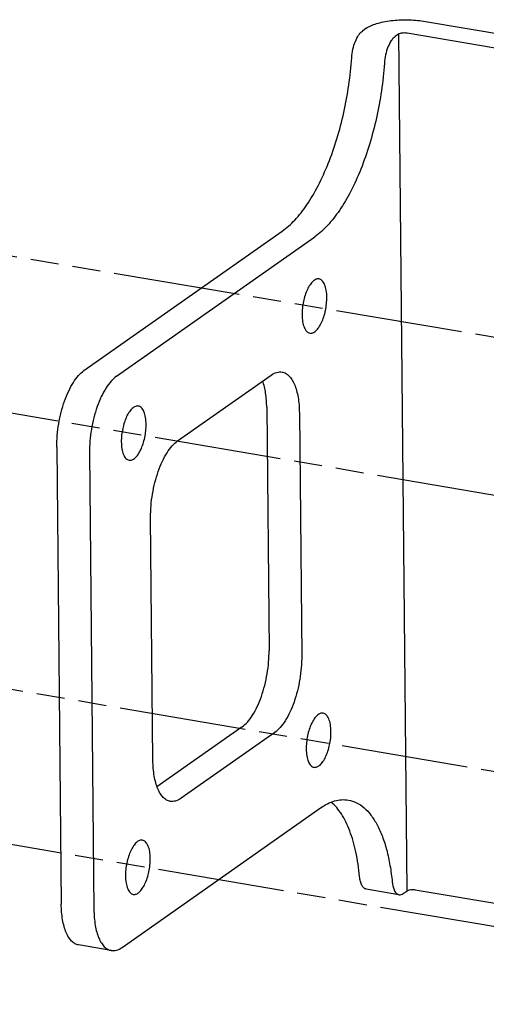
# Model space of a CAD drawing. Header units: millimetres. Extents: x 96 to 322, y 102 to 230.
# Tile 13 of 14: x 218 to 257, y 131 to 212. Entities that reach past the tile are written whole.
import ezdxf

# ---------------------------------------------------------------- set-up
doc = ezdxf.new("R2010")
doc.units = ezdxf.units.MM
doc.header["$LTSCALE"] = 23.1
doc.linetypes.add('PHANTOM', pattern=[0.8, 0.45, -0.05, 0.1, -0.05, 0.1, -0.05])
doc.layers.add('00_COMPONENTS', color=7, linetype='CONTINUOUS')
doc.layers.add('50_ALL_DETAILS', color=7, linetype='CONTINUOUS')

msp = doc.modelspace()

# ---------------------------------------------------------------- linework, layer by layer
at = {"layer": '00_COMPONENTS', "color": 7}
for p, q in [((251.376, 211.939), (288.398, 205.66)), ((246.673, 211.357), (246.357, 211.135)), ((249.349, 210.903), (249.033, 210.681)), ((250.021, 210.986), (287.043, 204.707)), ((223.52, 183.308), (239.788, 194.738)), ((226.197, 182.854), (242.464, 194.284)), ((231.205, 177.552), (238.885, 182.948)), ((238.512, 180.309), (238.703, 160.387)), ((241.188, 179.855), (241.38, 159.933)), ((221.307, 177.04), (221.666, 139.595)), ((223.983, 176.586), (224.343, 139.141)), ((229.183, 151.363), (228.991, 171.284)), ((236.49, 154.119), (229.515, 149.218)), ((239.166, 153.665), (231.486, 148.269)), ((226.646, 136.047), (242.914, 147.478)), ((249.355, 140.371), (246.679, 140.825)), ((249.708, 140.471), (250.024, 140.693)), ((250.696, 140.776), (287.718, 134.497)), ((225.765, 135.798), (223.089, 136.252))]:
    msp.add_line(p, q, dxfattribs=at)
at = {"layer": '00_COMPONENTS', "color": 4}
msp.add_line((250.024, 140.693), (249.349, 210.903), dxfattribs=at)
at = {"layer": '00_COMPONENTS', "color": 7}
for points, knots in [([(246.673, 211.357), (246.788, 211.438), (247.063, 211.585), (247.536, 211.758), (248.094, 211.897), (248.942, 212.033), (250.049, 212.086), (250.942, 212.012), (251.376, 211.939)], [0, 0, 0, 0, 0.087559, 0.19265, 0.312851, 0.444762, 0.72619, 1, 1, 1, 1]), ([(245.481, 208.949), (245.496, 209.181), (245.563, 209.635), (245.75, 210.261), (245.974, 210.715), (246.186, 210.991), (246.299, 211.095), (246.357, 211.135)], [0, 0, 0, 0, 0.289065, 0.568263, 0.811022, 0.912842, 1, 1, 1, 1]), ([(249.033, 210.681), (248.976, 210.641), (248.863, 210.537), (248.65, 210.261), (248.426, 209.807), (248.239, 209.181), (248.173, 208.727), (248.157, 208.495)], [0, 0, 0, 0, 0.087158, 0.188978, 0.431737, 0.710935, 1, 1, 1, 1]), ([(249.349, 210.903), (249.385, 210.929), (249.482, 210.967), (249.646, 210.998), (249.831, 211.007), (249.959, 210.997), (250.021, 210.986)], [0, 0, 0, 0, 0.192255, 0.444324, 0.725974, 1, 1, 1, 1]), ([(239.788, 194.738), (240.16, 195), (240.895, 195.673), (241.87, 196.937), (242.78, 198.498), (243.597, 200.311), (244.298, 202.321), (244.86, 204.47), (245.268, 206.693), (245.43, 208.198), (245.481, 208.949)], [0, 0, 0, 0, 0.087138, 0.188816, 0.304323, 0.43174, 0.568366, 0.710986, 0.856072, 1, 1, 1, 1]), ([(248.157, 208.495), (248.106, 207.744), (247.944, 206.239), (247.537, 204.017), (246.974, 201.867), (246.273, 199.857), (245.456, 198.044), (244.546, 196.484), (243.571, 195.22), (242.837, 194.546), (242.464, 194.284)], [0, 0, 0, 0, 0.143928, 0.289014, 0.431634, 0.56826, 0.695677, 0.811184, 0.912862, 1, 1, 1, 1]), ([(242.799, 190.819), (242.76, 190.826), (242.677, 190.828), (242.552, 190.795), (242.426, 190.728), (242.249, 190.59), (242.041, 190.335), (241.826, 189.948), (241.645, 189.483), (241.508, 188.966), (241.424, 188.428), (241.405, 188.065), (241.407, 187.887)], [0, 0, 0, 0, 0.033983, 0.070157, 0.110231, 0.155291, 0.261773, 0.389436, 0.533967, 0.688939, 0.846888, 1, 1, 1, 1]), ([(243.44, 189.315), (243.438, 189.509), (243.411, 189.864), (243.306, 190.278), (243.175, 190.536), (243.066, 190.678), (242.941, 190.777), (242.846, 190.811), (242.799, 190.819)], [0, 0, 0, 0, 0.333145, 0.612221, 0.728557, 0.829752, 0.918505, 1, 1, 1, 1]), ([(242.047, 186.383), (242.086, 186.376), (242.169, 186.375), (242.295, 186.408), (242.421, 186.474), (242.597, 186.613), (242.805, 186.867), (243.02, 187.254), (243.201, 187.72), (243.338, 188.236), (243.423, 188.774), (243.441, 189.137), (243.44, 189.315)], [0, 0, 0, 0, 0.033983, 0.070157, 0.110231, 0.155291, 0.261773, 0.389436, 0.533967, 0.688939, 0.846888, 1, 1, 1, 1]), ([(241.407, 187.887), (241.409, 187.694), (241.435, 187.338), (241.541, 186.924), (241.671, 186.666), (241.78, 186.524), (241.905, 186.425), (242, 186.391), (242.047, 186.383)], [0, 0, 0, 0, 0.333145, 0.612221, 0.728557, 0.829752, 0.918505, 1, 1, 1, 1]), ([(221.307, 177.04), (221.3, 177.679), (221.384, 178.647), (221.647, 179.902), (221.916, 180.801), (222.247, 181.619), (222.627, 182.325), (223.041, 182.893), (223.358, 183.194), (223.52, 183.308)], [0, 0, 0, 0, 0.280667, 0.423568, 0.562152, 0.692197, 0.810061, 0.91307, 1, 1, 1, 1]), ([(238.885, 182.948), (239.021, 183.044), (239.239, 183.16), (239.549, 183.216), (239.695, 183.209), (239.766, 183.197)], [0, 0, 0, 0, 0.534238, 0.772094, 1, 1, 1, 1]), ([(239.766, 183.197), (239.869, 183.18), (240.08, 183.103), (240.359, 182.883), (240.601, 182.568), (240.805, 182.164), (240.97, 181.679), (241.138, 180.906), (241.184, 180.284), (241.188, 179.855)], [0, 0, 0, 0, 0.081455, 0.170162, 0.271313, 0.387595, 0.519704, 0.667005, 1, 1, 1, 1]), ([(226.197, 182.854), (226.035, 182.74), (225.717, 182.44), (225.303, 181.871), (224.923, 181.165), (224.593, 180.347), (224.323, 179.448), (224.06, 178.193), (223.977, 177.226), (223.983, 176.586)], [0, 0, 0, 0, 0.08693, 0.189939, 0.307803, 0.437848, 0.576432, 0.719333, 1, 1, 1, 1]), ([(238.512, 180.309), (238.508, 180.699), (238.458, 181.426), (238.295, 182.139), (238.18, 182.454)], [0, 0, 0, 0, 0.538115, 1, 1, 1, 1]), ([(227.982, 180.408), (227.943, 180.414), (227.86, 180.416), (227.734, 180.383), (227.608, 180.317), (227.432, 180.178), (227.224, 179.924), (227.009, 179.536), (226.828, 179.071), (226.691, 178.554), (226.606, 178.017), (226.588, 177.654), (226.589, 177.475)], [0, 0, 0, 0, 0.033983, 0.070157, 0.110231, 0.155291, 0.261773, 0.389436, 0.533967, 0.688939, 0.846888, 1, 1, 1, 1]), ([(228.622, 178.904), (228.62, 179.097), (228.594, 179.452), (228.488, 179.866), (228.358, 180.124), (228.249, 180.267), (228.124, 180.366), (228.029, 180.4), (227.982, 180.408)], [0, 0, 0, 0, 0.333145, 0.612221, 0.728557, 0.829752, 0.918505, 1, 1, 1, 1]), ([(227.23, 175.971), (227.269, 175.965), (227.352, 175.963), (227.477, 175.996), (227.603, 176.062), (227.78, 176.201), (227.988, 176.455), (228.203, 176.843), (228.384, 177.308), (228.521, 177.824), (228.605, 178.362), (228.624, 178.725), (228.622, 178.904)], [0, 0, 0, 0, 0.033983, 0.070157, 0.110231, 0.155291, 0.261773, 0.389436, 0.533967, 0.688939, 0.846888, 1, 1, 1, 1]), ([(228.991, 171.284), (228.985, 171.924), (229.068, 172.891), (229.331, 174.146), (229.601, 175.045), (229.932, 175.863), (230.311, 176.569), (230.725, 177.138), (231.043, 177.438), (231.205, 177.552)], [0, 0, 0, 0, 0.280667, 0.423568, 0.562152, 0.692197, 0.810061, 0.91307, 1, 1, 1, 1]), ([(226.589, 177.475), (226.591, 177.282), (226.618, 176.926), (226.723, 176.513), (226.854, 176.254), (226.963, 176.112), (227.088, 176.013), (227.183, 175.979), (227.23, 175.971)], [0, 0, 0, 0, 0.333145, 0.612221, 0.728557, 0.829752, 0.918505, 1, 1, 1, 1]), ([(236.49, 154.119), (236.652, 154.233), (236.969, 154.534), (237.383, 155.103), (237.763, 155.809), (238.094, 156.626), (238.363, 157.526), (238.626, 158.78), (238.71, 159.748), (238.703, 160.387)], [0, 0, 0, 0, 0.08693, 0.189939, 0.307803, 0.437848, 0.576432, 0.719333, 1, 1, 1, 1]), ([(241.38, 159.933), (241.386, 159.294), (241.302, 158.326), (241.04, 157.072), (240.77, 156.172), (240.439, 155.355), (240.06, 154.649), (239.646, 154.08), (239.328, 153.779), (239.166, 153.665)], [0, 0, 0, 0, 0.280667, 0.423568, 0.562152, 0.692197, 0.810061, 0.91307, 1, 1, 1, 1]), ([(243.141, 155.246), (243.102, 155.253), (243.019, 155.255), (242.894, 155.221), (242.768, 155.155), (242.591, 155.017), (242.383, 154.762), (242.168, 154.375), (241.987, 153.91), (241.85, 153.393), (241.765, 152.855), (241.747, 152.492), (241.749, 152.314)], [0, 0, 0, 0, 0.033983, 0.070157, 0.110231, 0.155291, 0.261773, 0.389436, 0.533967, 0.688939, 0.846888, 1, 1, 1, 1]), ([(243.781, 153.742), (243.78, 153.936), (243.753, 154.291), (243.647, 154.705), (243.517, 154.963), (243.408, 155.105), (243.283, 155.204), (243.188, 155.238), (243.141, 155.246)], [0, 0, 0, 0, 0.333145, 0.612221, 0.728557, 0.829752, 0.918505, 1, 1, 1, 1]), ([(242.389, 150.81), (242.428, 150.803), (242.511, 150.801), (242.636, 150.834), (242.763, 150.901), (242.939, 151.039), (243.147, 151.294), (243.362, 151.681), (243.543, 152.146), (243.68, 152.663), (243.765, 153.201), (243.783, 153.564), (243.781, 153.742)], [0, 0, 0, 0, 0.033983, 0.070157, 0.110231, 0.155291, 0.261773, 0.389436, 0.533967, 0.688939, 0.846888, 1, 1, 1, 1]), ([(241.749, 152.314), (241.75, 152.12), (241.777, 151.765), (241.883, 151.351), (242.013, 151.093), (242.122, 150.951), (242.247, 150.852), (242.342, 150.818), (242.389, 150.81)], [0, 0, 0, 0, 0.333145, 0.612221, 0.728557, 0.829752, 0.918505, 1, 1, 1, 1]), ([(230.605, 148.02), (230.502, 148.038), (230.29, 148.114), (230.012, 148.334), (229.77, 148.65), (229.566, 149.054), (229.401, 149.539), (229.232, 150.312), (229.187, 150.933), (229.183, 151.363)], [0, 0, 0, 0, 0.081455, 0.170162, 0.271313, 0.387595, 0.519704, 0.667005, 1, 1, 1, 1]), ([(231.486, 148.269), (231.35, 148.173), (231.131, 148.057), (230.822, 148.001), (230.675, 148.008), (230.605, 148.02)], [0, 0, 0, 0, 0.534238, 0.772094, 1, 1, 1, 1]), ([(242.914, 147.478), (243.1, 147.608), (243.473, 147.836), (244.06, 148.069), (244.64, 148.175), (245.022, 148.156), (245.204, 148.125)], [0, 0, 0, 0, 0.279648, 0.535194, 0.772502, 1, 1, 1, 1]), ([(246.125, 141.859), (246.06, 142.537), (245.874, 143.807), (245.455, 145.305), (245.014, 146.33), (244.557, 147.152), (244.125, 147.685), (243.798, 147.962)], [0, 0, 0, 0, 0.30638, 0.576533, 0.696927, 0.807357, 1, 1, 1, 1]), ([(245.204, 148.125), (245.435, 148.086), (245.901, 147.932), (246.533, 147.498), (247.102, 146.874), (247.602, 146.074), (248.028, 145.109), (248.377, 143.993), (248.642, 142.743), (248.757, 141.863), (248.802, 141.405)], [0, 0, 0, 0, 0.086538, 0.178855, 0.281448, 0.397086, 0.527025, 0.671373, 0.829483, 1, 1, 1, 1]), ([(228.324, 144.835), (228.285, 144.841), (228.202, 144.843), (228.076, 144.81), (227.95, 144.744), (227.774, 144.605), (227.565, 144.35), (227.351, 143.963), (227.169, 143.498), (227.032, 142.981), (226.948, 142.444), (226.93, 142.081), (226.931, 141.902)], [0, 0, 0, 0, 0.033983, 0.070157, 0.110231, 0.155291, 0.261773, 0.389436, 0.533967, 0.688939, 0.846888, 1, 1, 1, 1]), ([(228.964, 143.331), (228.962, 143.524), (228.936, 143.879), (228.83, 144.293), (228.7, 144.551), (228.591, 144.693), (228.466, 144.792), (228.371, 144.827), (228.324, 144.835)], [0, 0, 0, 0, 0.333145, 0.612221, 0.728557, 0.829752, 0.918505, 1, 1, 1, 1]), ([(227.571, 140.398), (227.611, 140.391), (227.694, 140.39), (227.819, 140.423), (227.945, 140.489), (228.122, 140.628), (228.33, 140.882), (228.545, 141.27), (228.726, 141.735), (228.863, 142.251), (228.947, 142.789), (228.966, 143.152), (228.964, 143.331)], [0, 0, 0, 0, 0.033983, 0.070157, 0.110231, 0.155291, 0.261773, 0.389436, 0.533967, 0.688939, 0.846888, 1, 1, 1, 1]), ([(226.931, 141.902), (226.933, 141.709), (226.96, 141.353), (227.065, 140.94), (227.196, 140.681), (227.305, 140.539), (227.43, 140.44), (227.525, 140.406), (227.571, 140.398)], [0, 0, 0, 0, 0.333145, 0.612221, 0.728557, 0.829752, 0.918505, 1, 1, 1, 1]), ([(246.679, 140.825), (246.643, 140.831), (246.572, 140.855), (246.474, 140.922), (246.387, 141.018), (246.278, 141.192), (246.178, 141.476), (246.139, 141.723), (246.125, 141.859)], [0, 0, 0, 0, 0.086584, 0.178974, 0.281647, 0.397332, 0.671435, 1, 1, 1, 1]), ([(248.802, 141.405), (248.815, 141.269), (248.855, 141.022), (248.955, 140.738), (249.063, 140.564), (249.151, 140.468), (249.248, 140.401), (249.32, 140.377), (249.355, 140.371)], [0, 0, 0, 0, 0.328565, 0.602668, 0.718353, 0.821026, 0.913416, 1, 1, 1, 1]), ([(249.355, 140.371), (249.412, 140.362), (249.541, 140.372), (249.653, 140.433), (249.708, 140.471)], [0, 0, 0, 0, 0.464451, 1, 1, 1, 1]), ([(250.024, 140.693), (250.06, 140.718), (250.157, 140.757), (250.32, 140.788), (250.506, 140.797), (250.634, 140.787), (250.696, 140.776)], [0, 0, 0, 0, 0.192255, 0.444324, 0.725974, 1, 1, 1, 1]), ([(223.089, 136.252), (222.985, 136.27), (222.774, 136.346), (222.496, 136.566), (222.254, 136.882), (222.05, 137.286), (221.885, 137.77), (221.716, 138.543), (221.671, 139.165), (221.666, 139.595)], [0, 0, 0, 0, 0.081455, 0.170162, 0.271313, 0.387595, 0.519704, 0.667005, 1, 1, 1, 1]), ([(224.343, 139.141), (224.347, 138.711), (224.393, 138.09), (224.561, 137.317), (224.726, 136.832), (224.93, 136.428), (225.172, 136.112), (225.451, 135.892), (225.662, 135.816), (225.765, 135.798)], [0, 0, 0, 0, 0.332995, 0.480296, 0.612405, 0.728687, 0.829838, 0.918545, 1, 1, 1, 1]), ([(225.765, 135.798), (225.835, 135.786), (225.982, 135.779), (226.291, 135.835), (226.51, 135.951), (226.646, 136.047)], [0, 0, 0, 0, 0.227906, 0.465762, 1, 1, 1, 1])]:
    msp.add_open_spline(points, degree=3, knots=knots, dxfattribs=at)
at = {"layer": '50_ALL_DETAILS', "color": 7, "linetype": 'PHANTOM'}
for p, q in [((309.153, 177.29), (212.319, 193.58)), ((294.267, 166.785), (197.303, 183.277)), ((309.614, 141.524), (212.65, 158.016)), ((294.531, 131.39), (197.567, 147.882))]:
    msp.add_line(p, q, dxfattribs=at)

doc.saveas('drawing.dxf')
